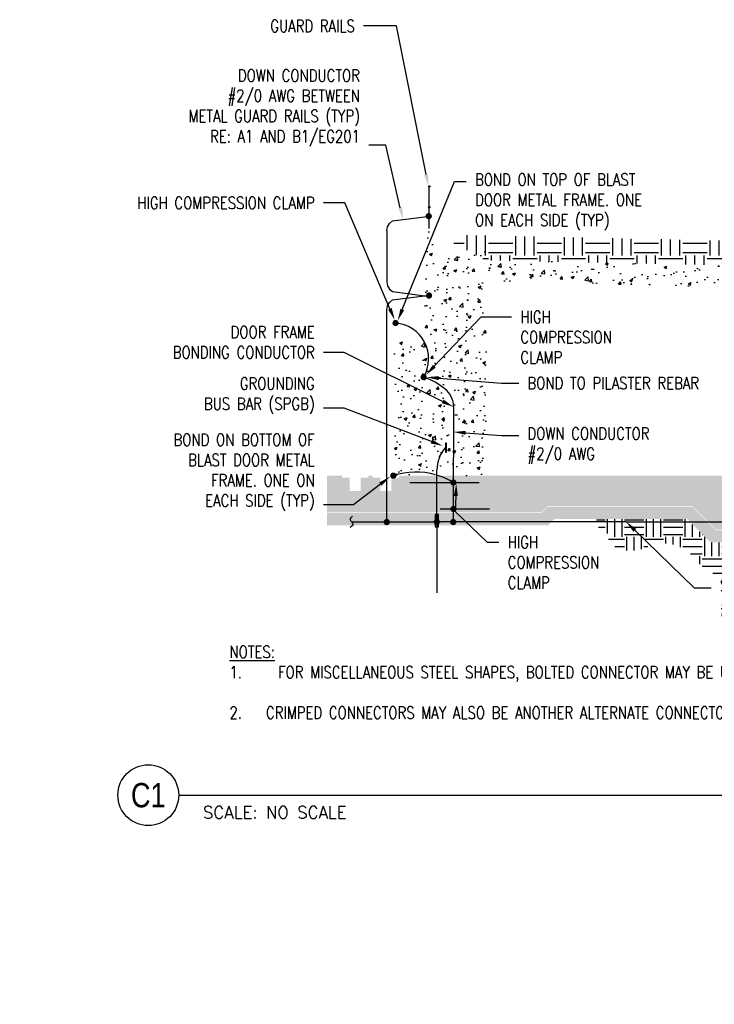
# Model space of a CAD drawing. Header units: inches. Extents: x 0 to 263, y 0 to 45.
# Tile 4 of 8: x 144 to 151, y 35 to 45. Entities that reach past the tile are written whole.
import ezdxf
from ezdxf import colors
from ezdxf.entities.mleader import LeaderData, LeaderLine
from ezdxf.enums import TextEntityAlignment as Align
from ezdxf.math import Vec2, Vec3

# ---------------------------------------------------------------- set-up
doc = ezdxf.new("R2010")
doc.units = ezdxf.units.IN
doc.header["$MEASUREMENT"] = 0
for name, color, linetype in [('A-WALL-PATT', 250, 'Continuous'), ('E-ANNO-SYMB', 2, 'Continuous'), ('E-ANNO-TEXT', 2, 'Continuous'), ('E-DETL', 2, 'Continuous'), ('G-Anno-Std-Scrn', 8, 'Continuous'), ('S-EXST', 250, 'Continuous')]:
    doc.layers.add(name, color=color, linetype=linetype)
doc.layers.get('0').freeze()
doc.styles.add('Annotative', font='romans.shx', dxfattribs={"width": 0.8})
doc.styles.add('ROMANS', font='ROMANS.shx', dxfattribs={"width": 0.8})
doc.styles.add('Title', font='swiss.ttf', dxfattribs={"height": 0.25})
doc.styles.add('TITLES', font='swiss.ttf', dxfattribs={"width": 0.8})
pattern_1 = [(50, (101.79918, 40.20452), (0.3012493, -0.0263559), [0.0315, -0.3465]), (355, (101.79918, 40.20452), (-0.0582756, 0.3159207), [0.0252, -0.2772]), (100.45144, (101.8243, 40.20233), (0.2429737, 0.2895648), [0.0267709, -0.2944797]), (46.1842, (101.7992, 40.28852), (0.4482414, -0.069518), [0.04725, -0.51975]), (96.6356, (101.83654, 40.28273), (0.392558, 0.4091298), [0.0401563, -0.4417198]), (351.1842, (101.7992, 40.2885), (0.392558, 0.40913), [0.0378, -0.4158]), (21, (101.84118, 40.26752), (0.250701, -0.1690999), [0.0315, -0.3465]), (326, (101.84118, 40.26752), (0.1021924, 0.304563), [0.0252, -0.2772]), (71.45144, (101.86208, 40.25343), (0.3528934, 0.1354631), [0.0267709, -0.2944797]), (37.5, (101.79918, 40.20452), (0.00510714, 0.13981542), [0, -0.27384, 0, -0.2814, 0, -0.27825]), (7.5, (101.79918, 40.20452), (0.1104892, 0.1656529), [0, -0.16044, 0, -0.26754, 0, -0.10605]), (327.5, (101.70552, 40.20452), (0.22420542, -0.00947305), [0, -0.105, 0, -0.3276, 0, -0.4347]), (317.5, (101.66352, 40.20452), (0.2449382, 0.0420441), [0, -0.1365, 0, -0.21756, 0, -0.3087])]

# ---------------------------------------------------------------- blocks, each defined once
blk = doc.blocks.new('*U5')
for q in [(4.678, 0), (12.157, 0)]:
    blk.add_line((0, 0), q)
blk.add_circle((-0.313, 0), 0.313)
at = {"lineweight": 30}
blk.add_attdef('TITLE', text='', height=0.25, dxfattribs=at).set_placement((0.25, 0.749), align=Align.TOP_LEFT)
at = {"style": 'Title'}
blk.add_attdef('NUMBER', text='', height=0.25, dxfattribs=at).set_placement((-0.313, 0), align=Align.MIDDLE_CENTER)
blk.add_attdef('SCALE', (0.25, -0.177), '', height=0.0938, dxfattribs=at)

msp = doc.modelspace()

# ---------------------------------------------------------------- hatches: boundary and pattern name
at = {"layer": 'A-WALL-PATT', "lineweight": -3}
h = msp.add_hatch(dxfattribs=at)
h.set_pattern_fill('AR-CONC', color=256, scale=0.042, style=0)
h.set_pattern_definition(pattern_1)
h.paths.add_polyline_path([(148.3478, 42.7455), (148.4318, 42.7455), (148.4318, 42.5145), (148.9778, 42.5145), (148.9778, 41.9685), (148.3478, 41.9685)])
h = msp.add_hatch(dxfattribs=at)
h.set_pattern_fill('AR-CONC', color=256, scale=0.042, style=0)
h.set_pattern_definition(pattern_1)
h.paths.add_polyline_path([(148.9778, 42.1993), (148.9778, 42.4198), (155.4803, 42.2861), (155.4878, 42.2785), (155.4878, 42.0063), (155.2778, 42.0063), (155.2131, 42.0711)])
h = msp.add_hatch(dxfattribs=at)
h.set_pattern_fill('AR-CONC', color=256, scale=0.042, style=0)
h.set_pattern_definition(pattern_1)
h.paths.add_polyline_path([(148.9778, 41.5905), (148.3478, 41.5905), (148.3478, 41.9685), (148.9778, 41.9685)])
h = msp.add_hatch(dxfattribs=at)
h.set_pattern_fill('AR-CONC', color=256, scale=0.042, style=0)
h.set_pattern_definition(pattern_1)
h.paths.add_polyline_path([(148.9778, 41.5905), (148.0328, 41.5905), (148.0328, 40.2045), (148.9778, 40.2045)])
h = msp.add_hatch(dxfattribs=at)
h.set_pattern_fill('AR-CONC', color=256, scale=0.042, style=0)
h.set_pattern_definition(pattern_1)
h.paths.add_polyline_path([(151.1002, 39.8895), (149.6078, 39.8895), (149.5448, 39.8265), (147.3398, 39.8265), (147.3398, 40.2045), (147.4921, 40.2045), (147.4921, 40.1835), (147.5708, 40.1835), (147.5708, 40.047), (147.6863, 40.047), (147.6863, 40.1835), (147.7651, 40.1835), (147.7651, 40.2045), (147.8071, 40.2045), (147.8071, 40.1835), (147.8858, 40.1835), (147.8858, 40.047), (148.0013, 40.047), (148.0013, 40.1835), (148.0801, 40.1835), (148.0801, 40.2045), (148.9778, 40.2045), (155.7398, 40.2045), (155.7398, 39.8895), (153.1477, 39.8895), (152.9075, 39.6493), (151.3403, 39.6493)])
h = msp.add_hatch(dxfattribs=at)
h.set_pattern_fill('GRAVEL', color=256, scale=0.3, style=0)
h.set_pattern_definition([(228.012788, (0.216, 0.3), (-2.4, -2.7), [0.0403608, -3.9957264]), (184.969741, (0.189, 0.27), (3.6, 0.3), [0.0692604, -6.85677743]), (132.510447, (0.12, 0.264), (3, -3.3), [0.0488364, -4.8348098]), (267.273689, (0.003, 0.189), (0.3, 6), [0.0630714, -6.2440674]), (292.833654, (0, 0.126), (-1.5, 3.6), [0.0618465, -6.12281194]), (357.273689, (0.024, 0.069), (-6, 0.3), [0.0630714, -6.2440674]), (37.6942405, (0.087, 0.066), (-3.9, -3), [0.0834087, -8.25745456]), (72.255328, (0.153, 0.117), (2.1, 6.6), [0.0787464, -7.79589645]), (121.429566, (0.177, 0.192), (-2.4, 3.9), [0.063285, -6.26522193]), (175.236358, (0.144, 0.246), (3.3, -0.3), [0.0722496, -3.5402288]), (222.397438, (0.072, 0.252), (-3.6, -3.3), [0.0934344, -9.2500125]), (138.814075, (0.3, 0.186), (-2.1, 1.8), [0.0318903, -3.15715344]), (171.469234, (0.276, 0.207), (3.9, -0.6), [0.0606711, -6.0064534]), (225, (0.216, 0.216), (-3e-17, -0.3), [0.0424263, -0.38183777]), (203.19859, (0.195, 0.252), (1.5, 0.6), [0.0228474, -2.26188453]), (291.80141, (0.174, 0.243), (-0.3, 0.9), [0.0323109, -1.58323854]), (30.963757, (0.186, 0.213), (0.9, 0.6), [0.0524787, -1.69680687]), (161.56505, (0.231, 0.24), (0.6, -0.3), [0.0379473, -0.910736]), (16.38954, (0, 0.243), (3, 0.9), [0.05316, -5.26285354]), (70.346176, (0.051, 0.258), (-1.2, -3.3), [0.0445983, -4.4152223]), (293.19859, (0.231, 0.3), (-0.6, 1.5), [0.0456945, -2.23903743]), (343.61046, (0.249, 0.258), (-3, 0.9), [0.05316, -5.26285354]), (339.443955, (0, 0.057), (-1.5, 0.6), [0.051264, -2.5119371]), (294.77514, (0.048, 0.039), (-1.5, 3.3), [0.0429534, -4.2523929]), (66.80141, (0.234, 0), (0.6, 1.5), [0.0456945, -2.23903743]), (17.354025, (0.252, 0.042), (-3.9, -1.2), [0.0502893, -4.9786271]), (69.443955, (0.087, 0), (-0.6, -1.5), [0.025632, -2.5375691]), (101.309932, (0.216, 0), (-0.3, 1.2), [0.015297, -1.51440885]), (165.963757, (0.213, 0.015), (0.9, -0.3), [0.0618465, -1.1750852]), (186.009006, (0.153, 0.03), (3, 0.3), [0.057315, -5.67417695]), (303.69007, (0.186, 0.186), (-0.3, 0.6), [0.0432666, -1.0383988]), (353.157227, (0.21, 0.15), (5.1, -0.6), [0.0755382, -7.4782688]), (60.945396, (0.285, 0.141), (-1.2, -2.1), [0.0308868, -3.05780224]), (90, (0.3, 0.168), (-0.3, 0.3), [0.018, -0.282]), (120.256437, (0.147, 0.039), (1.2, -2.1), [0.0416772, -4.126056]), (48.012788, (0.126, 0.075), (2.4, 2.7), [0.0807216, -3.9553656]), (0, (0.18, 0.135), (0.3, 0.3), [0.078, -0.222]), (325.304846, (0.258, 0.135), (3, -2.1), [0.0474342, -4.6959823]), (254.054604, (0.297, 0.108), (-0.3, -1.2), [0.0436806, -2.14035237]), (207.645975, (0.285, 0.066), (-5.7, -3), [0.0711195, -7.04084225]), (175.426079, (0.222, 0.033), (-3.9, 0.3), [0.0752397, -7.448722])])
h.paths.add_polyline_path([(149.6104, 39.8833), (151.0976, 39.8833), (151.3378, 39.6431), (152.91, 39.6431), (153.1502, 39.8833), (156.2018, 39.8833), (156.2018, 39.7573), (153.2024, 39.7573), (152.9622, 39.5171), (151.2856, 39.5171), (151.0454, 39.7573), (149.677, 39.7573), (149.614, 39.6943), (147.3398, 39.6943), (147.3398, 39.8203), (149.5474, 39.8203)])
at = {"layer": 'S-EXST', "lineweight": -3}
h = msp.add_hatch(dxfattribs=at)
h.set_pattern_fill('EARTH', color=256)
h.set_pattern_definition([(0, (0, -2), (0.25, 0.25), [0.25, -0.25]), (0, (0, -1.90625), (0.25, 0.25), [0.25, -0.25]), (0, (0, -1.8125), (0.25, 0.25), [0.25, -0.25]), (90, (0.03125, -1.78125), (-0.25, 0.25), [0.25, -0.25]), (90, (0.125, -1.78125), (-0.25, 0.25), [0.25, -0.25]), (90, (0.21875, -1.78125), (-0.25, 0.25), [0.25, -0.25])])
h.paths.add_polyline_path([(155.4248, 42.5374), (148.4738, 42.6833), (148.9778, 42.4198), (155.4248, 42.2874)])
h = msp.add_hatch(dxfattribs=at)
h.set_pattern_fill('EARTH', color=256, scale=0.8)
h.paths.add_polyline_path([(151.4844, 39.163), (151.439, 39.1654), (151.3941, 39.1725), (151.3502, 39.1842), (151.3078, 39.2004), (151.2672, 39.221), (151.229, 39.2457), (151.1936, 39.2742), (151.1614, 39.3062), (151.105, 39.3754), (151.0738, 39.4061), (151.0395, 39.4334), (151.0025, 39.4568), (150.9632, 39.4762), (150.9221, 39.4913), (150.8796, 39.5019), (150.8362, 39.5079), (150.7924, 39.5092), (150.7487, 39.5059), (150.7056, 39.4979), (150.6637, 39.4854), (150.5863, 39.4531), (150.5477, 39.442), (150.5082, 39.4352), (150.4682, 39.433), (150.4268, 39.4354), (150.3859, 39.4426), (150.3462, 39.4545), (150.3081, 39.471), (150.2722, 39.4917), (150.2389, 39.5165), (150.2088, 39.545), (150.1821, 39.5768), (150.1594, 39.6115), (150.1408, 39.6486), (150.1267, 39.6876), (150.1171, 39.728), (150.1124, 39.7573), (151.0454, 39.7573), (151.2856, 39.5171), (152.9622, 39.5171), (153.2024, 39.7573), (154.1439, 39.7573), (154.1413, 39.7464), (154.1335, 39.7041), (154.1207, 39.663), (154.1031, 39.6237), (154.0808, 39.5869), (154.0542, 39.553), (154.0238, 39.5226), (153.9899, 39.4961), (153.9531, 39.4738), (153.9139, 39.4561), (153.8728, 39.4433), (153.8304, 39.4356), (153.7875, 39.433), (153.7475, 39.4352), (153.708, 39.442), (153.6694, 39.4531), (153.592, 39.4854), (153.55, 39.4979), (153.507, 39.5059), (153.4633, 39.5092), (153.4195, 39.5079), (153.375, 39.5016), (153.3336, 39.4913), (153.2925, 39.4762), (153.2532, 39.4568), (153.2162, 39.4334), (153.1819, 39.4061), (153.1507, 39.3754), (153.0943, 39.3062), (153.0621, 39.2742), (153.0267, 39.2457), (152.9885, 39.221), (152.9479, 39.2004), (152.9055, 39.1842), (152.8616, 39.1725), (152.8167, 39.1654), (152.7713, 39.163), (152.7259, 39.1654), (152.681, 39.1725), (152.6371, 39.1842), (152.5946, 39.2004), (152.5541, 39.221), (152.5159, 39.2457), (152.4805, 39.2742), (152.4482, 39.3062), (152.4195, 39.3415), (152.3925, 39.3741), (152.3619, 39.4034), (152.328, 39.4289), (152.2914, 39.4503), (152.2525, 39.4672), (152.2119, 39.4795), (152.1702, 39.4869), (152.1278, 39.4894), (152.0855, 39.4869), (152.0438, 39.4795), (152.0032, 39.4672), (151.9643, 39.4503), (151.9277, 39.4289), (151.8938, 39.4034), (151.8632, 39.3741), (151.8362, 39.3415), (151.8075, 39.3062), (151.7752, 39.2742), (151.7398, 39.2457), (151.7016, 39.221), (151.6611, 39.2004), (151.6186, 39.1842), (151.5747, 39.1725), (151.5298, 39.1654), (151.4863, 39.1631)])

# ---------------------------------------------------------------- linework, layer by layer
at = {"layer": 'E-DETL', "lineweight": -3}
for p, q in [((148.6398, 40.9126, 0.0057), (148.6398, 40.3893, 0.0057)), ((148.5665, 40.5389, 0.0057), (148.557, 40.5389, 0.0057)), ((148.557, 40.5389, 0.0057), (148.557, 40.4474, 0.0057)), ((148.5665, 40.4474, 0.0057), (148.5665, 40.5389, 0.0057)), ((148.557, 40.4474, 0.0057), (148.5665, 40.4474, 0.0057)), ((148.6398, 39.7296, -0.0011), (148.6398, 40.3893, 0.0057)), ((148.4687, 39.7296), (148.4687, 40.2627)), ((148.1895, 40.1337, 0.0057), (148.9037, 40.1337, 0.0057)), ((148.4857, 39.8047, 0.0025), (148.4518, 39.8047, 0.0025)), ((148.4518, 39.8047, 0.0025), (148.4518, 39.6797, 0.0025)), ((148.4691, 39.8047, 0.0025), (148.4691, 38.9994)), ((148.4857, 39.6797, 0.0025), (148.4857, 39.8047, 0.0025)), ((148.5044, 39.8616, 0.0057), (149.0107, 39.8616, 0.0057)), ((147.5909, 39.7296), (148.5078, 39.7296)), ((150.417, 39.7296), (148.509, 39.7296)), ((150.4163, 39.7296), (155.8061, 39.7296, 0.0022)), ((148.4518, 39.6797, 0.0025), (148.4857, 39.6797, 0.0025))]:
    msp.add_line(p, q, dxfattribs=at)
at = {"layer": 'E-DETL', "lineweight": -3, "elevation": 0.0057}
for points in [[(147.9534, 42.7226), (147.9618, 42.7642), (147.9817, 42.7992), (148.0135, 42.8242), (148.3692, 42.8695)], [(147.9534, 42.7226), (147.9534, 42.1986), (147.9618, 42.157), (147.9817, 42.122), (148.0135, 42.097), (148.3692, 42.0517)], [(147.9534, 39.7296), (147.9534, 41.9098), (147.9618, 41.9515), (147.9817, 41.9865), (148.0135, 42.0115), (148.3692, 42.0567)]]:
    msp.add_lwpolyline(points, dxfattribs=at)
at = {"layer": 'E-DETL', "lineweight": -3, "const_width": 0.032}
for points, elevation in [([(148.3697, 42.8731, -1), (148.4017, 42.8731)], 0.0057), ([(148.3723, 42.0567, -1), (148.4043, 42.0567)], 0.0114), ([(148.3485, 41.2179, 1), (148.3165, 41.2179)], 0.0057), ([(148.0368, 40.2045, 1), (148.0048, 40.2045)], 0.0114), ([(147.9374, 39.727, -1), (147.9694, 39.727)], 0.0057), ([(148.6534, 39.727, 1), (148.6214, 39.727)], 0.0057)]:
    msp.add_lwpolyline(points, format="xyb", dxfattribs=dict(at, elevation=elevation))
msp.add_lwpolyline([(148.4847, 39.7296, 1), (148.4527, 39.7296)], format="xyb", dxfattribs=at)
at = {"layer": 'E-DETL', "lineweight": -3}
for radius in [0.00598, 0.00498, 0.00415, 0.00346, 0.00288, 0.0024, 0.002, 0.00167]:
    msp.add_circle((148.4685, 39.7296, 0.0057), radius, dxfattribs=at)
for centre, radius, start, end in [((148.8217, 40.2595, -9.1614), 0.353, 138.55689, 179.48065), ((148.2531, 39.4944, 0.0114), 0.7471, 74.2056, 108.11628)]:
    msp.add_arc(centre, radius, start, end, dxfattribs=at)
msp.add_open_spline([(148.6398, 40.9126, 0.0057), (148.6458, 41.0632, 0.0057), (148.4979, 41.1548, 0.0057), (148.335, 41.217, 0.0057)], degree=3, dxfattribs=at)
msp.add_open_spline([(147.6022, 39.7894), (147.5932, 39.7792), (147.5765, 39.7697), (147.5753, 39.7586), (147.5743, 39.7496), (147.5857, 39.7393), (147.5909, 39.7296), (147.5962, 39.7195), (147.6084, 39.7083), (147.6069, 39.6993), (147.6051, 39.6882), (147.5864, 39.6798), (147.5761, 39.6701)], degree=3, knots=[0, 0, 0, 0, 0.5537121, 0.5537121, 0.5537121, 1, 1, 1, 1.446153, 1.446153, 1.446153, 2, 2, 2, 2], dxfattribs=at)
at = {"layer": 'G-Anno-Std-Scrn', "lineweight": -3}
for p, q in [((148.3908, 42.9739, 0.0114), (148.3908, 43.1708, 0.0114)), ((148.3908, 42.7455, 0.0114), (148.3908, 42.9581, 0.0114))]:
    msp.add_line(p, q, dxfattribs=at)
for centre, major_axis, start_param, end_param in [((148.3908, 43.1786, 0.0114), (-0.00788, 0), 3.1415927, 9.424778), ((148.3908, 42.966, 0.0114), (0.00788, 0), 0, 6.2831853)]:
    msp.add_ellipse(centre, major_axis=major_axis, ratio=0.9990485, start_param=start_param, end_param=end_param, dxfattribs=at)

# ---------------------------------------------------------------- block references
at = {"layer": 'E-ANNO-SYMB', "lineweight": -3}
ref = msp.add_blockref('*U5', (145.8117, 36.9185), dxfattribs=at)
ref.add_attrib('SCALE', 'SCALE: NO SCALE', dxfattribs={"layer": '0', "height": 0.125, "style": 'ROMANS'}).set_placement((146.0617, 36.7417), align=Align.MIDDLE_LEFT)
ref.add_attrib('NUMBER', 'C1', dxfattribs={"layer": '0', "height": 0.25, "style": 'TITLES', "width": 0.8}).set_placement((145.4991, 36.9185), align=Align.MIDDLE_CENTER)

# ---------------------------------------------------------------- texts
at = {"layer": 'E-ANNO-TEXT', "lineweight": -3, "insert": (146.3347, 38.4542), "char_height": 0.125, "width": 6.198063, "attachment_point": 1, "style": 'Annotative'}
msp.add_mtext('{\\LNOTES:\\P\\pxi-3,l3,t3;}1.^IFOR MISCELLANEOUS STEEL SHAPES, BOLTED CONNECTOR MAY BE USED.\\P\\pi0,l0,tz;\\P\\pi-3,l3,t3;2.^ICRIMPED CONNECTORS MAY ALSO BE ANOTHER ALTERNATE CONNECTORS.', dxfattribs=at)

# ---------------------------------------------------------------- leaders
at = {"layer": 'E-ANNO-TEXT', "lineweight": -3}
ml = msp.add_multileader_mtext('Standard', dxfattribs=at)
ml.set_content('GROUNDING \\PBUS BAR (SPGB)', color=256, style='Annotative')
ml.set_leader_properties(color=1, linetype='ByLayer', lineweight=-1)
ml.build(insert=Vec2(0, 0))
ml.multileader.update_dxf_attribs({"text_right_attachment_type": 3, "dogleg_length": 0.34, "arrow_head_size": 0.125})
ctx = ml.context
ctx.base_point, ctx.char_height, ctx.arrow_head_size, ctx.landing_gap_size, ctx.plane_origin = Vec3(145.8457, 41.1308, 0.0057), 0.125, 0.125, 0.09, Vec3(147.3262, 40.3577, 0.0057)
ctx.right_attachment, ctx.text_align_type = 3, 2
notes = []
notes.append((ctx, [(0, (1, 1, 0), (147.5138, 40.8986, 0.0057), (-1, 0), 0.2119, [(0, [(148.5298, 40.5103, 0.0057)], 0, [])])]))
ctx.mtext.insert, ctx.mtext.alignment, ctx.mtext.flow_direction = Vec3(147.2119, 41.2141, 0.0057), 3, 5
for ctx, leaders in notes:
    for number, flags, end, landing, length, lines in leaders:
        leader = LeaderData()
        leader.index, (leader.has_last_leader_line, leader.has_dogleg_vector, leader.attachment_direction) = number, flags
        leader.last_leader_point, leader.dogleg_vector, leader.dogleg_length = Vec3(end), Vec3(landing), length
        for number, points, colour, breaks in lines:
            line = LeaderLine()
            line.index, line.vertices, line.color, line.breaks = number, Vec3.list(points), colors.encode_raw_color(colour), breaks
            leader.lines.append(line)
        ctx.leaders.append(leader)

# ---------------------------------------------------------------- next in the draw order: leaders
ml = msp.add_multileader_mtext('Standard', dxfattribs=at)
ml.set_content('\\A1;DOWN CONDUCTOR\\P#2/0 AWG BETWEEN \\PMETAL GUARD RAILS (TYP)\\PRE: A1 AND B1/EG201', color=256, style='Annotative')
ml.set_leader_properties(color=1, linetype='ByLayer', lineweight=-1)
ml.build(insert=Vec2(0, 0))
ml.multileader.update_dxf_attribs({"text_left_attachment_type": 3, "text_right_attachment_type": 3, "dogleg_length": 0.1782, "arrow_head_size": 0.125})
ctx = ml.context
ctx.base_point, ctx.char_height, ctx.arrow_head_size, ctx.landing_gap_size, ctx.plane_origin = Vec3(145.5918, 43.6023, 0.0057), 0.125, 0.125, 0.09, Vec3(149.5483, 43.3918, 0.0057)
ctx.left_attachment, ctx.right_attachment, ctx.text_align_type = 3, 3, 2
notes = []
notes.append((ctx, [(1, (1, 1, 0), (147.9453, 43.6023, 0.0057), (-1, 0), 0.1782, [(0, [(148.1208, 42.8379, 0.0057)], 0, [])])]))
ctx.mtext.insert, ctx.mtext.alignment, ctx.mtext.flow_direction = Vec3(147.6771, 44.3821, 0.0057), 3, 5
ctx.mtext.has_bg_fill, ctx.mtext.bg_color, ctx.mtext.bg_scale_factor, ctx.mtext.bg_transparency, ctx.mtext.use_window_bg_color = 1, -1073741824, 1.2, 0, 1
ml = msp.add_multileader_mtext('Standard', dxfattribs=at)
ml.set_content('\\A1;DOWN CONDUCTOR\\P#2/0 AWG', color=256, style='Annotative')
ml.set_leader_properties(color=1, linetype='ByLayer', lineweight=-1)
ml.build(insert=Vec2(0, 0))
ml.multileader.update_dxf_attribs({"text_right_attachment_type": 3, "dogleg_length": 0.1782, "arrow_head_size": 0.125})
ctx = ml.context
ctx.base_point, ctx.char_height, ctx.arrow_head_size, ctx.landing_gap_size, ctx.plane_origin = Vec3(149.3116, 40.6169, 0.0057), 0.125, 0.125, 0.09, Vec3(149.2604, 40.9172, 0.0057)
ctx.right_attachment = 3
notes.append((ctx, [(0, (1, 1, 0), (149.1334, 40.6169, 0.0057), (1, 0), 0.1782, [(0, [(148.6398, 40.6539, 0.0057)], 0, [])])]))
ctx.mtext.insert, ctx.mtext.flow_direction = Vec3(149.4016, 40.7003, 0.0057), 5
ctx.mtext.has_bg_fill, ctx.mtext.bg_color, ctx.mtext.bg_scale_factor, ctx.mtext.bg_transparency, ctx.mtext.use_window_bg_color = 1, -1073741824, 1.2, 0, 1
for ctx, leaders in notes:
    for number, flags, end, landing, length, lines in leaders:
        leader = LeaderData()
        leader.index, (leader.has_last_leader_line, leader.has_dogleg_vector, leader.attachment_direction) = number, flags
        leader.last_leader_point, leader.dogleg_vector, leader.dogleg_length = Vec3(end), Vec3(landing), length
        for number, points, colour, breaks in lines:
            line = LeaderLine()
            line.index, line.vertices, line.color, line.breaks = number, Vec3.list(points), colors.encode_raw_color(colour), breaks
            leader.lines.append(line)
        ctx.leaders.append(leader)

# ---------------------------------------------------------------- next in the draw order: linework, layer by layer
at = {"layer": 'E-DETL', "lineweight": -3, "const_width": 0.032, "elevation": 0.0057}
msp.add_lwpolyline([(148.0599, 41.7741, 1), (148.0279, 41.7741)], format="xyb", dxfattribs=at)
at = {"layer": 'E-DETL', "lineweight": -3}
msp.add_arc((148.0147, 41.406, 0.0057), 0.3693, 329.37895, 85.47337, dxfattribs=at)

# ---------------------------------------------------------------- next in the draw order: leaders
at = {"layer": 'E-ANNO-TEXT', "lineweight": -3}
ml = msp.add_multileader_mtext('Standard', dxfattribs=at)
ml.set_content('GUARD RAILS', color=256, style='Annotative')
ml.set_leader_properties(color=1, linetype='ByLayer', lineweight=-1)
ml.build(insert=Vec2(0, 0))
ml.multileader.update_dxf_attribs({"dogleg_length": 0.34, "arrow_head_size": 0.125})
ctx = ml.context
ctx.base_point, ctx.char_height, ctx.arrow_head_size, ctx.landing_gap_size, ctx.plane_origin = Vec3(146.5725, 44.8289, 0.0057), 0.125, 0.125, 0.09, Vec3(148.0544, 43.1698, 0.0057)
ctx.text_align_type = 2
notes = []
notes.append((ctx, [(0, (1, 1, 0), (148.0544, 44.8289, 0.0057), (-1, 0), 0.34, [(0, [(148.383, 43.1786, 0.0057)], 0, [])])]))
ctx.mtext.insert, ctx.mtext.alignment, ctx.mtext.flow_direction = Vec3(147.6244, 44.8914, 0.0057), 3, 5
ml = msp.add_multileader_mtext('Standard', dxfattribs=at)
ml.set_content('DOOR FRAME\\PBONDING CONDUCTOR', color=256, style='Annotative')
ml.set_leader_properties(color=1, linetype='ByLayer', lineweight=-1)
ml.build(insert=Vec2(0, 0))
ml.multileader.update_dxf_attribs({"text_right_attachment_type": 3, "dogleg_length": 0.34, "arrow_head_size": 0.125})
ctx = ml.context
ctx.base_point, ctx.char_height, ctx.arrow_head_size, ctx.landing_gap_size, ctx.plane_origin = Vec3(145.5076, 41.6809), 0.125, 0.125, 0.09, Vec3(147.6919, 40.968)
ctx.right_attachment, ctx.text_align_type = 3, 2
notes.append((ctx, [(0, (1, 1, 0), (147.5138, 41.4726), (-1, 0), 0.2119, [(1, [(148.6398, 40.9126)], 0, [])])]))
ctx.mtext.insert, ctx.mtext.alignment, ctx.mtext.flow_direction = Vec3(147.2119, 41.7434), 3, 5
ml = msp.add_multileader_mtext('Standard', dxfattribs=at)
ml.set_content('HIGH \\PCOMPRESSION \\PCLAMP', color=256, style='Annotative')
ml.set_leader_properties(color=1, linetype='ByLayer', lineweight=-1)
ml.build(insert=Vec2(0, 0))
ml.multileader.update_dxf_attribs({"text_right_attachment_type": 3, "dogleg_length": 0.34, "arrow_head_size": 0.125})
ctx = ml.context
ctx.base_point, ctx.char_height, ctx.arrow_head_size, ctx.landing_gap_size, ctx.plane_origin = Vec3(149.1079, 39.5202, 0.0057), 0.125, 0.125, 0.09, Vec3(147.4245, 39.095, 0.0057)
ctx.right_attachment = 3
notes.append((ctx, [(1, (1, 1, 0), (148.9854, 39.5202, 0.0057), (1, 0), 0.1225, [(1, [(148.6686, 40.1208, 0.0057), (148.6588, 39.8353, 0.0057)], 0, [])])]))
ctx.mtext.insert, ctx.mtext.flow_direction = Vec3(149.1979, 39.5827, 0.0057), 5
ctx.mtext.has_bg_fill, ctx.mtext.bg_color, ctx.mtext.bg_scale_factor, ctx.mtext.bg_transparency, ctx.mtext.use_window_bg_color = 1, -1073741824, 1.2, 0, 1
for ctx, leaders in notes:
    for number, flags, end, landing, length, lines in leaders:
        leader = LeaderData()
        leader.index, (leader.has_last_leader_line, leader.has_dogleg_vector, leader.attachment_direction) = number, flags
        leader.last_leader_point, leader.dogleg_vector, leader.dogleg_length = Vec3(end), Vec3(landing), length
        for number, points, colour, breaks in lines:
            line = LeaderLine()
            line.index, line.vertices, line.color, line.breaks = number, Vec3.list(points), colors.encode_raw_color(colour), breaks
            leader.lines.append(line)
        ctx.leaders.append(leader)

# ---------------------------------------------------------------- next in the draw order: linework, layer by layer
at = {"layer": 'E-DETL', "lineweight": -3, "const_width": 0.032, "elevation": 0.0057}
for points in [[(148.6558, 40.1337, 1), (148.6238, 40.1337)], [(148.6558, 39.8616, 1), (148.6238, 39.8616)]]:
    msp.add_lwpolyline(points, format="xyb", dxfattribs=at)
at = {"layer": 'E-DETL', "lineweight": -3}
msp.add_arc((148.2531, 39.4944, 0.0114), 0.7471, 58.82997, 72.47501, dxfattribs=at)

# ---------------------------------------------------------------- next in the draw order: leaders
at = {"layer": 'E-ANNO-TEXT', "lineweight": -3}
ml = msp.add_multileader_mtext('Standard', dxfattribs=at)
ml.set_content('HIGH \\PCOMPRESSION \\PCLAMP', color=256, style='Annotative')
ml.set_leader_properties(color=1, linetype='ByLayer', lineweight=-1)
ml.build(insert=Vec2(0, 0))
ml.multileader.update_dxf_attribs({"text_right_attachment_type": 3, "dogleg_length": 0.34, "arrow_head_size": 0.125})
ctx = ml.context
ctx.base_point, ctx.char_height, ctx.arrow_head_size, ctx.landing_gap_size, ctx.plane_origin = Vec3(149.2381, 41.8366, 0.0057), 0.125, 0.125, 0.09, Vec3(147.4245, 41.4115, 0.0057)
ctx.right_attachment = 3
notes = []
notes.append((ctx, [(1, (1, 1, 0), (148.9264, 41.8366, 0.0057), (1, 0), 0.3117, [(1, [(148.3564, 41.2394, 0.0057)], 0, [])])]))
ctx.mtext.insert, ctx.mtext.flow_direction = Vec3(149.3281, 41.8991, 0.0057), 5
ctx.mtext.has_bg_fill, ctx.mtext.bg_color, ctx.mtext.bg_scale_factor, ctx.mtext.bg_transparency, ctx.mtext.use_window_bg_color = 1, -1073741824, 1.2, 0, 1
ml = msp.add_multileader_mtext('Standard', dxfattribs=at)
ml.set_content('\\A1;SECONARY GROUND RING (LOOP) \\P#2/0 AWG', color=256, style='Annotative')
ml.set_leader_properties(color=1, linetype='ByLayer', lineweight=-1)
ml.build(insert=Vec2(0, 0))
ml.multileader.update_dxf_attribs({"text_right_attachment_type": 3, "dogleg_length": 0.1782, "arrow_head_size": 0.125})
ctx = ml.context
ctx.base_point, ctx.char_height, ctx.arrow_head_size, ctx.landing_gap_size, ctx.plane_origin = Vec3(151.2936, 39.0518, 0.0057), 0.125, 0.125, 0.09, Vec3(151.6884, 39.1429, 0.0057)
ctx.right_attachment = 3
notes.append((ctx, [(0, (1, 1, 0), (151.1154, 39.0518, 0.0057), (1, 0), 0.1782, [(0, [(150.417, 39.7296, 0.0057)], 0, [])])]))
ctx.mtext.insert, ctx.mtext.flow_direction = Vec3(151.3836, 39.1351, 0.0057), 5
for ctx, leaders in notes:
    for number, flags, end, landing, length, lines in leaders:
        leader = LeaderData()
        leader.index, (leader.has_last_leader_line, leader.has_dogleg_vector, leader.attachment_direction) = number, flags
        leader.last_leader_point, leader.dogleg_vector, leader.dogleg_length = Vec3(end), Vec3(landing), length
        for number, points, colour, breaks in lines:
            line = LeaderLine()
            line.index, line.vertices, line.color, line.breaks = number, Vec3.list(points), colors.encode_raw_color(colour), breaks
            leader.lines.append(line)
        ctx.leaders.append(leader)

# ---------------------------------------------------------------- next in the draw order: leaders
ml = msp.add_multileader_mtext('Standard', dxfattribs=at)
ml.set_content('\\A1;BOND TO PILASTER REBAR', color=256, style='Annotative')
ml.set_leader_properties(color=1, linetype='ByLayer', lineweight=-1)
ml.build(insert=Vec2(0, 0))
ml.multileader.update_dxf_attribs({"text_right_attachment_type": 3, "dogleg_length": 0.1782, "arrow_head_size": 0.125})
ctx = ml.context
ctx.base_point, ctx.char_height, ctx.arrow_head_size, ctx.landing_gap_size, ctx.plane_origin = Vec3(149.3116, 41.1558, 0.0057), 0.125, 0.125, 0.09, Vec3(149.2604, 41.4628, 0.0057)
ctx.right_attachment = 3
notes = []
notes.append((ctx, [(0, (1, 1, 0), (149.1334, 41.1558, 0.0057), (1, 0), 0.1782, [(0, [(148.3649, 41.2171, 0.0057)], 0, [])])]))
ctx.mtext.insert, ctx.mtext.flow_direction = Vec3(149.4016, 41.2183, 0.0057), 5
ctx.mtext.has_bg_fill, ctx.mtext.bg_color, ctx.mtext.bg_scale_factor, ctx.mtext.bg_transparency, ctx.mtext.use_window_bg_color = 1, -1073741824, 1.2, 0, 1
for ctx, leaders in notes:
    for number, flags, end, landing, length, lines in leaders:
        leader = LeaderData()
        leader.index, (leader.has_last_leader_line, leader.has_dogleg_vector, leader.attachment_direction) = number, flags
        leader.last_leader_point, leader.dogleg_vector, leader.dogleg_length = Vec3(end), Vec3(landing), length
        for number, points, colour, breaks in lines:
            line = LeaderLine()
            line.index, line.vertices, line.color, line.breaks = number, Vec3.list(points), colors.encode_raw_color(colour), breaks
            leader.lines.append(line)
        ctx.leaders.append(leader)

# ---------------------------------------------------------------- next in the draw order: leaders
ml = msp.add_multileader_mtext('Standard', dxfattribs=at)
ml.set_content('ROUTE CONDUIT UP ON SURFACE TO AVOID HEADWALL ABOVE BLAST DOOR AND PENETRATE INTO MAGAZINE TO PANELBOARD', color=256, style='Annotative')
ml.set_leader_properties(color=1, linetype='ByLayer', lineweight=-1)
ml.build(insert=Vec2(0, 0))
ml.multileader.update_dxf_attribs({"text_right_attachment_type": 3, "dogleg_length": 0.34, "arrow_head_size": 0.125})
ctx = ml.context
ctx.base_point, ctx.char_height, ctx.arrow_head_size, ctx.landing_gap_size, ctx.plane_origin = Vec3(166.4804, 42.1483), 0.125, 0.125, 0.0312, Vec3(166.4846, 42.0893)
ctx.right_attachment = 3
notes = []
notes.append((ctx, [(0, (0, 0, 0), (0, 0), (1, 0), 1, [])]))
ctx.mtext.insert, ctx.mtext.width, ctx.mtext.flow_direction = Vec3(166.5116, 42.2108), 1.565668, 5
ctx.mtext.has_bg_fill, ctx.mtext.bg_color, ctx.mtext.bg_scale_factor, ctx.mtext.bg_transparency, ctx.mtext.use_window_bg_color = 1, -1073741824, 1.1, 0, 1
for ctx, leaders in notes:
    for number, flags, end, landing, length, lines in leaders:
        leader = LeaderData()
        leader.index, (leader.has_last_leader_line, leader.has_dogleg_vector, leader.attachment_direction) = number, flags
        leader.last_leader_point, leader.dogleg_vector, leader.dogleg_length = Vec3(end), Vec3(landing), length
        for number, points, colour, breaks in lines:
            line = LeaderLine()
            line.index, line.vertices, line.color, line.breaks = number, Vec3.list(points), colors.encode_raw_color(colour), breaks
            leader.lines.append(line)
        ctx.leaders.append(leader)

# ---------------------------------------------------------------- next in the draw order: linework, layer by layer
at = {"layer": 'E-DETL', "lineweight": -3, "const_width": 0.032, "elevation": 0.0057}
for points in [[(148.3485, 41.2179, -1), (148.3165, 41.2179)], [(148.6558, 40.1337, -1), (148.6238, 40.1337)], [(148.6558, 39.8616, -1), (148.6238, 39.8616)], [(148.6534, 39.727, -1), (148.6214, 39.727)]]:
    msp.add_lwpolyline(points, format="xyb", dxfattribs=at)
at = {"layer": 'E-DETL', "lineweight": -3, "const_width": 0.032}
msp.add_lwpolyline([(148.4847, 39.7296, -1), (148.4527, 39.7296)], format="xyb", dxfattribs=at)

# ---------------------------------------------------------------- next in the draw order: leaders
at = {"layer": 'E-ANNO-TEXT', "lineweight": -3}
ml = msp.add_multileader_mtext('Standard', dxfattribs=at)
ml.set_content('HIGH COMPRESSION CLAMP', color=256, style='Annotative')
ml.set_leader_properties(color=1, linetype='ByLayer', lineweight=-1)
ml.build(insert=Vec2(0, 0))
ml.multileader.update_dxf_attribs({"text_right_attachment_type": 3, "dogleg_length": 0.34, "arrow_head_size": 0.125})
ctx = ml.context
ctx.base_point, ctx.char_height, ctx.arrow_head_size, ctx.landing_gap_size, ctx.plane_origin = Vec3(145.0791, 43.0096, 0.0057), 0.125, 0.125, 0.09, Vec3(147.706, 42.0467, 0.0057)
ctx.right_attachment, ctx.text_align_type = 3, 2
notes = []
notes.append((ctx, [(0, (1, 1, 0), (147.5218, 43.0096, 0.0057), (-1, 0), 0.2199, [(1, [(148.0348, 41.8058, 0.0057)], 0, [])])]))
ctx.mtext.insert, ctx.mtext.width, ctx.mtext.alignment, ctx.mtext.flow_direction = Vec3(147.2119, 43.0721, 0.0057), 2.283285, 3, 5
ctx.mtext.has_bg_fill, ctx.mtext.bg_color, ctx.mtext.bg_scale_factor, ctx.mtext.bg_transparency, ctx.mtext.use_window_bg_color = 1, -1073741824, 1.2, 0, 1
ml = msp.add_multileader_mtext('Standard', dxfattribs=at)
ml.set_content('BOND ON BOTTOM OF BLAST DOOR METAL FRAME. ONE ON EACH SIDE (TYP)', color=256, style='Annotative')
ml.set_leader_properties(color=1, linetype='ByLayer', lineweight=-1)
ml.build(insert=Vec2(0, 0))
ml.multileader.update_dxf_attribs({"text_right_attachment_type": 3, "dogleg_length": 0.34, "arrow_head_size": 0.125})
ctx = ml.context
ctx.base_point, ctx.char_height, ctx.arrow_head_size, ctx.landing_gap_size, ctx.plane_origin = Vec3(145.5457, 40.5526, 0.0057), 0.125, 0.125, 0.09, Vec3(143.9718, 39.4188, 0.0057)
ctx.right_attachment, ctx.text_align_type = 3, 2
notes.append((ctx, [(0, (1, 1, 0), (147.612, 39.9038, 0.0057), (-1, 0), 0.3101, [(1, [(147.9862, 40.1936, 0.0057)], 0, [])])]))
ctx.mtext.insert, ctx.mtext.width, ctx.mtext.alignment, ctx.mtext.flow_direction = Vec3(147.2119, 40.636, 0.0057), 1.597607, 3, 5
ctx.mtext.has_bg_fill, ctx.mtext.bg_color, ctx.mtext.bg_scale_factor, ctx.mtext.bg_transparency, ctx.mtext.use_window_bg_color = 1, -1073741824, 1.1, 0, 1
for ctx, leaders in notes:
    for number, flags, end, landing, length, lines in leaders:
        leader = LeaderData()
        leader.index, (leader.has_last_leader_line, leader.has_dogleg_vector, leader.attachment_direction) = number, flags
        leader.last_leader_point, leader.dogleg_vector, leader.dogleg_length = Vec3(end), Vec3(landing), length
        for number, points, colour, breaks in lines:
            line = LeaderLine()
            line.index, line.vertices, line.color, line.breaks = number, Vec3.list(points), colors.encode_raw_color(colour), breaks
            leader.lines.append(line)
        ctx.leaders.append(leader)

# ---------------------------------------------------------------- next in the draw order: linework, layer by layer
at = {"layer": 'E-DETL', "lineweight": -3, "const_width": 0.032}
for points, elevation in [([(148.0368, 40.2045, -1), (148.0048, 40.2045)], 0.0114), ([(147.9374, 39.727, 1), (147.9694, 39.727)], 0.0057)]:
    msp.add_lwpolyline(points, format="xyb", dxfattribs=dict(at, elevation=elevation))

# ---------------------------------------------------------------- next in the draw order: leaders
at = {"layer": 'E-ANNO-TEXT', "lineweight": -3}
ml = msp.add_multileader_mtext('Standard', dxfattribs=at)
ml.set_content('BOND ON TOP OF BLAST DOOR METAL FRAME. ONE ON EACH SIDE (TYP)', color=256, style='Annotative')
ml.set_leader_properties(color=1, linetype='ByLayer', lineweight=-1)
ml.build(insert=Vec2(0, 0))
ml.multileader.update_dxf_attribs({"text_right_attachment_type": 3, "dogleg_length": 0.34, "arrow_head_size": 0.125})
ctx = ml.context
ctx.base_point, ctx.char_height, ctx.arrow_head_size, ctx.landing_gap_size, ctx.plane_origin = Vec3(148.7717, 43.2284, 0.0057), 0.125, 0.125, 0.09, Vec3(147.4245, 42.8533, 0.0057)
ctx.right_attachment = 3
notes = []
notes.append((ctx, [(1, (1, 1, 0), (148.6493, 43.2284, 0.0057), (1, 0), 0.1225, [(1, [(148.066, 41.7979, 0.0057)], 0, [])])]))
ctx.mtext.insert, ctx.mtext.width, ctx.mtext.flow_direction = Vec3(148.8617, 43.3117, 0.0057), 2.088534, 5
ctx.mtext.has_bg_fill, ctx.mtext.bg_color, ctx.mtext.bg_scale_factor, ctx.mtext.bg_transparency, ctx.mtext.use_window_bg_color = 1, -1073741824, 1.1, 0, 1
for ctx, leaders in notes:
    for number, flags, end, landing, length, lines in leaders:
        leader = LeaderData()
        leader.index, (leader.has_last_leader_line, leader.has_dogleg_vector, leader.attachment_direction) = number, flags
        leader.last_leader_point, leader.dogleg_vector, leader.dogleg_length = Vec3(end), Vec3(landing), length
        for number, points, colour, breaks in lines:
            line = LeaderLine()
            line.index, line.vertices, line.color, line.breaks = number, Vec3.list(points), colors.encode_raw_color(colour), breaks
            leader.lines.append(line)
        ctx.leaders.append(leader)

# ---------------------------------------------------------------- next in the draw order: linework, layer by layer
at = {"layer": 'E-DETL', "lineweight": -3, "const_width": 0.032}
for points, elevation in [([(148.3697, 42.8731, 1), (148.4017, 42.8731)], 0.0057), ([(148.3723, 42.0567, 1), (148.4043, 42.0567)], 0.0114), ([(148.0599, 41.7741, -1), (148.0279, 41.7741)], 0.0057)]:
    msp.add_lwpolyline(points, format="xyb", dxfattribs=dict(at, elevation=elevation))

doc.saveas('drawing.dxf')
